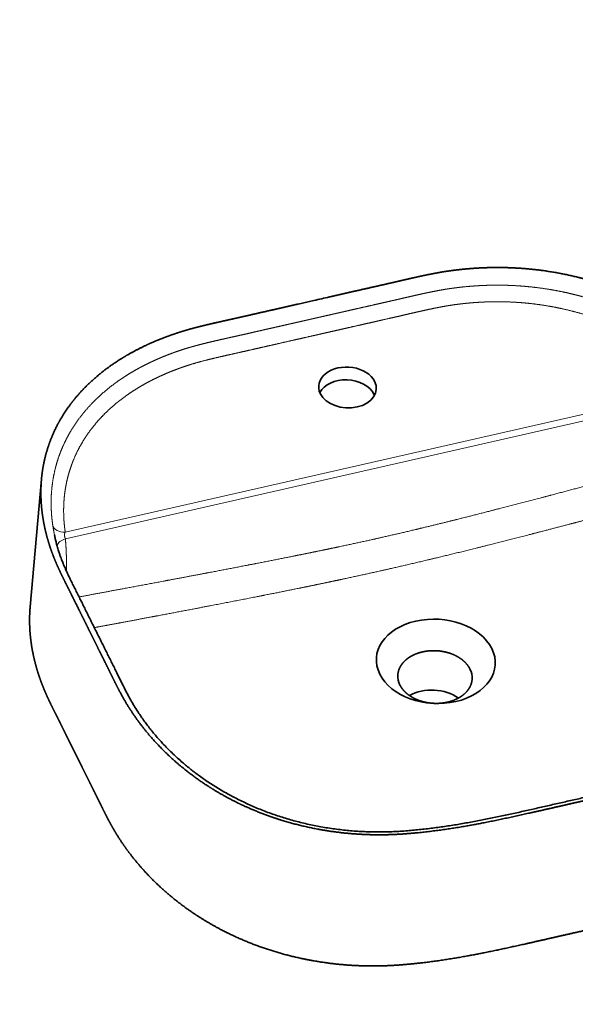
# Model space of a CAD drawing. Extents: x 30 to 395, y 31 to 279.
# Tile 8 of 10: x 265 to 332, y 37 to 156. Entities that reach past the tile are written whole.
import ezdxf
from ezdxf.enums import TextEntityAlignment as Align

# ---------------------------------------------------------------- set-up
doc = ezdxf.new("R2010")
doc.units = 0
doc.layers.get('0').update_dxf_attribs({"lineweight": 13})
doc.styles.get("Standard").update_dxf_attribs({"font": 'isocp.shx'})
doc.dimstyles.get("Standard").update_dxf_attribs({"dimtxt": 2.5, "dimasz": 2.5, "dimexe": 1.25, "dimexo": 0.625, "dimtad": 1, "dimcen": 2.5, "dimadec": 0, "dimazin": 0, "dimtfac": 1, "dimtmove": 0, "dimatfit": 0, "dimfxl": 0, "dimarcsym": 0})

# ---------------------------------------------------------------- blocks, each defined once
blk = doc.blocks.new('*D')
at = {"color": 7, "lineweight": 13, "ltscale": 0.252611}
for p, q in [((65.92, 225.19), (65.92, 235.29)), ((67.74, 225.19), (67.74, 235.29)), ((67.74, 225.19), (67.74, 235.29)), ((154.09, 225.19), (154.09, 235.29))]:
    blk.add_line(p, q, dxfattribs=at)
at = {"color": 7, "lineweight": 13}
for p, q in [((52.45, 233.29), (72.74, 233.29)), ((67.74, 233.29), (154.09, 233.29)), ((268.28, 231.09), (242.28, 231.09)), ((330.77, 231.09), (268.28, 231.09)), ((47.94, 201.19), (47.94, 223.19)), ((265.36, 217.76), (231, 217.76)), ((62.26, 87.4), (62.26, 143.1)), ((153.39, 87.4), (153.39, 143.1)), ((62.26, 141.1), (153.39, 141.1)), ((115.44, 128), (186.05, 128)), ((184.05, 81.42), (184.05, 128)), ((103.8, 127.42), (33.89, 127.42)), ((35.89, 36.83), (35.89, 127.42)), ((109.82, 127.42), (167.08, 127.42)), ((92.61, 119.08), (110.95, 109.85)), ((115.69, 111.42), (167.08, 111.42)), ((89.4, 70.22), (111.68, 83.77)), ((115.69, 81.42), (186.05, 81.42)), ((119.58, 68.87), (163.4, 39.59)), ((106.19, 36.83), (33.89, 36.83))]:
    blk.add_line(p, q, dxfattribs=at)
at = {"color": 7, "lineweight": 13, "ltscale": 0.25832}
blk.add_line((242.28, 222.76), (242.28, 233.09), dxfattribs=at)
at = {"color": 7, "lineweight": 13, "ltscale": 0.33332}
for p, q in [((268.28, 219.76), (268.28, 233.09)), ((268.28, 219.76), (268.28, 233.09)), ((330.77, 219.76), (330.77, 233.09))]:
    blk.add_line(p, q, dxfattribs=at)
at = {"color": 7, "lineweight": 13, "ltscale": 0.422543}
blk.add_line((233, 212.76), (233, 229.66), dxfattribs=at)
at = {"color": 7, "lineweight": 13, "ltscale": 0.449592}
blk.add_line((63.92, 223.19), (45.94, 223.19), dxfattribs=at)
at = {"color": 7, "lineweight": 13, "ltscale": 0.41}
blk.add_line((118.27, 206.79), (118.27, 223.19), dxfattribs=at)
at = {"color": 7, "lineweight": 13, "ltscale": 0.232071}
blk.add_line((240.28, 220.76), (231, 220.76), dxfattribs=at)
at = {"color": 7, "lineweight": 13, "ltscale": 0.435189}
blk.add_line((63.35, 201.19), (45.94, 201.19), dxfattribs=at)
at = {"color": 7, "lineweight": 13, "ltscale": 0.4}
blk.add_line((165.08, 111.42), (165.08, 127.42), dxfattribs=at)
at = {"color": 7, "lineweight": 13}
for points in [[(63.99, 232.77), (65.92, 233.29), (63.99, 233.81)], [(69.68, 233.81), (67.74, 233.29), (69.68, 232.77)], [(69.68, 233.81), (67.74, 233.29), (69.68, 232.77)], [(152.16, 232.77), (154.09, 233.29), (152.16, 233.81)], [(244.21, 231.61), (242.28, 231.09), (244.21, 230.57)], [(266.35, 230.57), (268.28, 231.09), (266.35, 231.61)], [(270.21, 231.61), (268.28, 231.09), (270.21, 230.57)], [(328.84, 230.57), (330.77, 231.09), (328.84, 231.61)], [(48.46, 221.26), (47.94, 223.19), (47.42, 221.26)], [(118.79, 221.26), (118.27, 223.19), (117.76, 221.26)], [(232.48, 222.69), (233, 220.76), (233.51, 222.69)], [(233.51, 215.83), (233, 217.76), (232.48, 215.83)], [(117.76, 208.72), (118.27, 206.79), (118.79, 208.72)], [(47.42, 203.12), (47.94, 201.19), (48.46, 203.12)], [(64.19, 141.61), (62.26, 141.1), (64.19, 140.58)], [(151.46, 140.58), (153.39, 141.1), (151.46, 141.61)], [(184.57, 126.07), (184.05, 128), (183.53, 126.07)], [(36.4, 125.49), (35.89, 127.42), (35.37, 125.49)], [(165.6, 125.49), (165.08, 127.42), (164.56, 125.49)], [(106.66, 112.59), (104.7, 113), (106.19, 111.67)], [(164.56, 113.35), (165.08, 111.42), (165.6, 113.35)], [(108.99, 110.26), (110.95, 109.85), (109.46, 111.18)], [(110.3, 82.32), (111.68, 83.77), (109.76, 83.21)], [(183.53, 83.35), (184.05, 81.42), (184.57, 83.35)], [(105.35, 80.52), (103.97, 79.08), (105.89, 79.64)], [(149.04, 49.81), (147.15, 50.45), (148.47, 48.95)], [(35.37, 38.76), (35.89, 36.83), (36.4, 38.76)]]:
    blk.add_lwpolyline(points, dxfattribs=at)
for s, p, p2 in [('10', (52.45, 235.29), (59.23, 235.29)), ('430', (105.66, 235.29), (116.17, 235.29)), ('455', (102.57, 143.1), (113.08, 143.1))]:
    blk.add_text(s, height=3.5, dxfattribs=at).set_placement(p, p2, align=Align.FIT)
for s, rotation, p, p2 in [('130', 360, (250.02, 233.09), (260.53, 233.09)), ('310', 360, (294.27, 233.09), (304.78, 233.09)), ('15', 90, (231, 222.89), (231, 229.66)), ('80', 90, (116.27, 211.6), (116.27, 218.37)), ('110', 90, (45.94, 206.93), (45.94, 217.44)), ('%%c', 333.2988, (93.51, 120.86), (95.8, 119.71)), ('35', 333.2988, (96.69, 119.26), (102.74, 116.22)), ('80', 90, (163.08, 116.04), (163.08, 122.81)), ('230', 90, (182.05, 99.46), (182.05, 109.97)), ('455', 90, (33.89, 76.87), (33.89, 87.38)), ('45', 31.299, (91.41, 73.78), (97.2, 77.3)), ('%%c', 31.299, (88.36, 71.93), (90.55, 73.26)), ('R', 326.2508, (152.42, 49.34), (154.94, 47.65)), ('170', 326.2508, (155.77, 47.09), (164.51, 41.26))]:
    blk.add_text(s, height=3.5, rotation=rotation, dxfattribs=at).set_placement(p, p2, align=Align.FIT)
blk = doc.blocks.new('BLOCK97')
at = {"color": 7, "lineweight": 35, "ltscale": 0.24479}
blk.add_line((-9.55, -2.17), (0, 0), dxfattribs=at)
at = {"color": 7, "lineweight": 13}
for p, q in [((235.15, -52.71), (-150.78, -140.5)), ((236.88, -56.47), (-150.7, -144.64))]:
    blk.add_line(p, q, dxfattribs=at)
at = {"color": 7, "lineweight": 35}
blk.add_line((-172.03, -185.83), (-165.18, -108.46), dxfattribs=at)
at = {"color": 7, "lineweight": 13, "ltscale": 0.052511}
blk.add_line((-149.96, -162.35), (-149.94, -164.45), dxfattribs=at)
at = {"color": 7, "lineweight": 35, "ltscale": 0.00024866}
blk.add_line((-131.31, -202.14), (-131.3, -202.15), dxfattribs=at)
at = {"color": 7, "lineweight": 35, "ltscale": 0.000236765}
blk.add_line((54.69, -321.93), (54.68, -321.93), dxfattribs=at)
at = {"color": 7, "lineweight": 35}
blk.add_arc((623.42, -2740.42), 2810.45, 102.61646, 102.81597, dxfattribs=at)
for centre, major_axis, ratio, start_param, end_param in [((20.43, -52.79), (17.48, -0.9), 0.708232, 0.378944, 3.520537), ((20.43, -52.79), (17.48, -0.9), 0.708232, 0.378944, 3.520537), ((20.03, -60.55), (17.48, -0.9), 0.708232, 0.378944, 2.822979), ((20.03, -60.55), (17.48, -0.9), 0.708232, 0.378944, 2.822979), ((20.43, -52.79), (17.48, -0.9), 0.708232, 3.520537, 6.662129), ((20.43, -52.79), (17.48, -0.9), 0.708232, 3.520537, 6.662129), ((20.03, -60.55), (17.48, -0.9), 0.708232, 0.318622, 0.378944), ((20.03, -60.55), (17.48, -0.9), 0.708232, 0.318622, 0.378944), ((73.98, -218.95), (36.05, -1.85), 0.708232, 0.378944, 6.662129), ((73.5, -228.49), (22.52, -1.16), 0.708436, 0.000112, 0.379124), ((73.51, -228.49), (22.56, -1.15), 0.707886, 3.141389, 3.520186), ((72.26, -252.44), (22.53, -1.15), 0.708232, 0.848372, 2.293202)]:
    blk.add_ellipse(centre, major_axis=major_axis, ratio=ratio, start_param=start_param, end_param=end_param, dxfattribs=at)
at = {"color": 7, "lineweight": 13}
for centre, major_axis, ratio, start_param, end_param in [((-150.49, -134.86), (7.92, 1.15), 0.699152, 3.20717, 4.574953), ((-148, -149.54), (7.96, 0.78), 0.668094, 1.85067, 2.841063)]:
    blk.add_ellipse(centre, major_axis=major_axis, ratio=ratio, start_param=start_param, end_param=end_param, dxfattribs=at)
at = {"color": 7, "lineweight": 35}
for points, degree, knots in [([(287.31, -103.94), (285.76, -100.83), (284.21, -97.72), (282.7, -94.66), (280.48, -90.21), (278.43, -86.07), (277.74, -84.7), (276.56, -82.33), (275.46, -80.1), (274.99, -79.15), (273.97, -77.09), (273.03, -75.15), (272.52, -74.12), (271.45, -71.95), (270.42, -69.93), (269.88, -68.86), (268.71, -66.63), (267.53, -64.46), (266.88, -63.3), (265.42, -60.75), (263.79, -58.06), (262.83, -56.54), (260.99, -53.72), (258.82, -50.63), (257.83, -49.24), (255.16, -45.66), (252.05, -41.79), (250.02, -39.39), (247.24, -36.27), (244.23, -33.14), (243.57, -32.46), (242.16, -31.04), (240.71, -29.63), (239.95, -28.89), (235.66, -24.83), (231.13, -20.93), (227.27, -17.85), (220.23, -12.64), (212.81, -7.87), (209.51, -5.88), (202.77, -2.05), (195.78, 1.42), (192.21, 3.08), (184.1, 6.57), (175.75, 9.6), (171.06, 11.13), (161.12, 14.03), (150.91, 16.27), (145.49, 17.27), (135.95, 18.69), (126.26, 19.55), (122.1, 19.81), (115.11, 20.06), (108.1, 20.02), (105.28, 19.96), (99.17, 19.72), (93.06, 19.25), (89.78, 18.94), (85.13, 18.41), (80.51, 17.72), (79.18, 17.51), (76.49, 17.07), (73.81, 16.58), (72.48, 16.33), (69.62, 15.77), (66.77, 15.17), (65.26, 14.85), (63.14, 14.39), (61.03, 13.91), (60.43, 13.78), (59.83, 13.64), (59.22, 13.51)], 5, [0, 0, 0, 0, 0, 0, 36.312335, 36.312335, 36.312335, 55.211603, 55.211603, 55.211603, 69.983861, 69.983861, 69.983861, 88.277886, 88.277886, 88.277886, 110.031453, 110.031453, 110.031453, 135.230226, 135.230226, 135.230226, 164.780305, 164.780305, 164.780305, 187.245575, 187.245575, 187.245575, 220.947714, 220.947714, 220.947714, 230.308706, 230.308706, 230.308706, 240.549941, 240.549941, 240.549941, 287.271682, 287.271682, 287.271682, 323.03611, 323.03611, 323.03611, 359.325848, 359.325848, 359.325848, 404.185598, 404.185598, 404.185598, 453.265574, 453.265574, 453.265574, 490.036673, 490.036673, 490.036673, 514.519764, 514.519764, 514.519764, 543.253344, 543.253344, 543.253344, 555.087779, 555.087779, 555.087779, 566.937911, 566.937911, 566.937911, 580.453772, 580.453772, 580.453772, 585.853782, 585.853782, 585.853782, 585.853782, 585.853782, 585.853782]), ([(59.22, 13.51), (57.28, 13.06), (55.35, 12.62), (53.41, 12.17), (51.26, 11.67), (49.11, 11.17), (48.89, 11.12), (48.68, 11.07), (48.46, 11.02)], 5, [0, 0, 0, 0, 0, 0, 14.010203, 14.010203, 14.010203, 15.566406, 15.566406, 15.566406, 15.566406, 15.566406, 15.566406]), ([(48.46, 11.02), (45.35, 10.31), (42.24, 9.6), (39.13, 8.89), (31.34, 7.13), (23.56, 5.36), (18.89, 4.3), (14.22, 3.23), (9.55, 2.17)], 5, [0, 0, 0, 0, 0, 0, 27.92752, 27.92752, 27.92752, 69.820356, 69.820356, 69.820356, 69.820356, 69.820356, 69.820356]), ([(-48.46, -11.03), (-45.35, -10.33), (-42.23, -9.62), (-39.12, -8.91), (-31.34, -7.13), (-23.56, -5.36), (-18.89, -4.3), (-14.22, -3.24), (-9.55, -2.17)], 5, [0, 0, 0, 0, 0, 0, 27.928908, 27.928908, 27.928908, 69.819995, 69.819995, 69.819995, 69.819995, 69.819995, 69.819995]), ([(-59.25, -13.45), (-57.31, -13.01), (-55.37, -12.57), (-53.43, -12.14), (-51.27, -11.66), (-49.11, -11.17), (-48.89, -11.12), (-48.68, -11.08), (-48.46, -11.03)], 5, [0, 0, 0, 0, 0, 0, 14.020257, 14.020257, 14.020257, 15.578215, 15.578215, 15.578215, 15.578215, 15.578215, 15.578215]), ([(-165.18, -108.46), (-164.91, -105.39), (-164.5, -102.34), (-163.97, -99.31), (-162.51, -92.75), (-160.42, -86.36), (-159.1, -82.94), (-156.48, -77.07), (-153.31, -71.43), (-151.85, -69.04), (-148.37, -63.82), (-144.42, -58.84), (-142.1, -56.15), (-136.22, -49.95), (-129.59, -44.21), (-125.47, -41.02), (-118.48, -36.18), (-110.91, -31.79), (-107.96, -30.2), (-102.85, -27.63), (-97.53, -25.25), (-95.34, -24.32), (-91.6, -22.81), (-87.78, -21.39), (-86.22, -20.83), (-83.47, -19.89), (-80.7, -19.01), (-79.53, -18.65), (-77.13, -17.93), (-74.7, -17.25), (-73.48, -16.92), (-70.87, -16.23), (-68.24, -15.57), (-66.84, -15.22), (-64.49, -14.66), (-62.12, -14.1), (-61.17, -13.88), (-60.21, -13.66), (-59.25, -13.45)], 5, [0, 0, 0, 0, 0, 0, 33.991696, 33.991696, 33.991696, 74.563012, 74.563012, 74.563012, 105.090071, 105.090071, 105.090071, 142.800722, 142.800722, 142.800722, 194.9284, 194.9284, 194.9284, 226.830708, 226.830708, 226.830708, 248.756819, 248.756819, 248.756819, 263.672865, 263.672865, 263.672865, 274.762034, 274.762034, 274.762034, 285.91362, 285.91362, 285.91362, 298.568497, 298.568497, 298.568497, 307.158289, 307.158289, 307.158289, 307.158289, 307.158289, 307.158289]), ([(-136.18, -200.28), (-137.74, -197.13), (-139.3, -193.99), (-140.84, -190.9), (-143.06, -186.43), (-145.12, -182.27), (-145.8, -180.91), (-146.76, -178.96), (-147.68, -177.11), (-147.98, -176.52), (-148.55, -175.37), (-149.11, -174.26), (-149.38, -173.71), (-150.52, -171.45), (-151.58, -169.35), (-152.33, -167.83), (-153.95, -164.49), (-155.39, -161.36), (-156.16, -159.61), (-157.4, -156.67), (-158.63, -153.45), (-159.1, -152.16), (-160.12, -149.22), (-161.14, -145.94), (-161.68, -144.06), (-162.73, -140.09), (-163.67, -135.71), (-164.1, -133.43), (-164.6, -130.23), (-164.98, -126.92), (-165.07, -126.05), (-165.23, -124.24), (-165.36, -122.42), (-165.41, -121.49), (-165.55, -118.31), (-165.56, -115.14), (-165.5, -112.9), (-165.37, -110.67), (-165.18, -108.46)], 5, [0, 0, 0, 0, 0, 0, 36.700879, 36.700879, 36.700879, 55.525353, 55.525353, 55.525353, 64.466273, 64.466273, 64.466273, 73.399819, 73.399819, 73.399819, 102.328462, 102.328462, 102.328462, 140.009583, 140.009583, 140.009583, 163.231135, 163.231135, 163.231135, 190.608882, 190.608882, 190.608882, 217.936408, 217.936408, 217.936408, 227.701017, 227.701017, 227.701017, 237.970107, 237.970107, 237.970107, 262.54816, 262.54816, 262.54816, 262.54816, 262.54816, 262.54816]), ([(-157.25, -142.42), (-157.1, -143.17), (-156.77, -144.76), (-156.17, -147.22), (-155.44, -149.87), (-154.69, -152.32), (-153.95, -154.53), (-153.19, -156.67), (-152.27, -159.04), (-151.19, -161.67), (-150, -164.35), (-148.72, -167.11), (-147.35, -169.93), (-145.92, -172.82), (-144.43, -175.76), (-142.95, -178.72), (-141.48, -181.67), (-140.03, -184.6), (-138.58, -187.53), (-137.13, -190.46), (-135.68, -193.38), (-134.22, -196.31), (-132.76, -199.24), (-131.79, -201.19), (-131.31, -202.17)], 3, [0, 0, 0, 0, 2.292516, 4.850141, 7.611813, 10.522503, 12.539376, 14.605826, 17.337149, 20.175235, 23.115384, 26.152524, 29.286443, 32.521102, 35.826094, 39.163848, 42.450593, 45.722095, 48.985949, 52.25107, 55.519763, 58.788822, 62.060919, 65.332476, 65.332476, 65.332476, 65.332476]), ([(-172.03, -185.83), (-172.28, -188.66), (-172.42, -191.49), (-172.46, -194.32), (-172.33, -199.1), (-171.92, -203.87), (-171.71, -205.81), (-171.04, -210.74), (-170.08, -215.65), (-169.39, -218.63), (-168.41, -222.28), (-167.29, -225.9), (-167.08, -226.57), (-166.64, -227.92), (-166.17, -229.26), (-165.94, -229.93), (-165.46, -231.26), (-164.96, -232.59), (-164.7, -233.26), (-164.25, -234.4), (-163.78, -235.55), (-163.58, -236.03), (-163.18, -236.99), (-162.76, -237.96), (-162.55, -238.44), (-161.7, -240.37), (-160.81, -242.29), (-160.13, -243.73), (-159.39, -245.26), (-158.63, -246.79), (-158.6, -246.85), (-158.5, -247.06), (-158.39, -247.27), (-158.36, -247.33), (-157.97, -248.12), (-157.59, -248.89), (-157.27, -249.51), (-156.72, -250.62), (-156.19, -251.67), (-155.97, -252.1), (-155.6, -252.84), (-155.22, -253.6), (-155.06, -253.91), (-154.66, -254.72), (-154.24, -255.56), (-153.97, -256.1), (-153.67, -256.71), (-153.36, -257.32), (-153.33, -257.39), (-153.26, -257.54), (-153.18, -257.69), (-153.16, -257.73), (-153.1, -257.85), (-153.04, -257.97), (-153.02, -258.01), (-152.99, -258.08), (-152.95, -258.15), (-152.93, -258.19), (-152.46, -259.14), (-151.99, -260.09), (-151.54, -261), (-150.71, -262.67), (-149.87, -264.38), (-149.54, -265.03), (-148.93, -266.27), (-148.31, -267.52), (-148.05, -268.04), (-147.53, -269.09), (-147, -270.14), (-146.77, -270.62), (-146.16, -271.83), (-145.56, -273.04), (-145.23, -273.72), (-144.54, -275.09), (-143.88, -276.43), (-143.54, -277.11), (-143.21, -277.78), (-142.87, -278.45)], 5, [0, 0, 0, 0, 0, 0, 31.553588, 31.553588, 31.553588, 53.125153, 53.125153, 53.125153, 86.58578, 86.58578, 86.58578, 94.262484, 94.262484, 94.262484, 101.957683, 101.957683, 101.957683, 109.59354, 109.59354, 109.59354, 115.142858, 115.142858, 115.142858, 120.692176, 120.692176, 120.692176, 137.450998, 137.450998, 137.450998, 138.732489, 138.732489, 138.732489, 140.026135, 140.026135, 140.026135, 148.040084, 148.040084, 148.040084, 154.122052, 154.122052, 154.122052, 158.135711, 158.135711, 158.135711, 164.622904, 164.622904, 164.622904, 165.448516, 165.448516, 165.448516, 166.359325, 166.359325, 166.359325, 166.772185, 166.772185, 166.772185, 167.185045, 167.185045, 167.185045, 178.002091, 178.002091, 178.002091, 185.819776, 185.819776, 185.819776, 191.402691, 191.402691, 191.402691, 197.100641, 197.100641, 197.100641, 204.54455, 204.54455, 204.54455, 212.488205, 212.488205, 212.488205, 212.488205, 212.488205, 212.488205]), ([(55.96, -323.59), (53.11, -323.81), (50.26, -323.98), (47.42, -324.11), (40.81, -324.29), (34.2, -324.2), (30.44, -324.06), (21.12, -323.52), (11.86, -322.44), (6.37, -321.6), (-4.47, -319.57), (-15.08, -316.81), (-20.29, -315.25), (-28.78, -312.39), (-37.01, -309.05), (-40.22, -307.66), (-47.34, -304.37), (-54.22, -300.73), (-57.94, -298.61), (-66.62, -293.32), (-74.78, -287.47), (-79.33, -283.9), (-87.4, -276.96), (-94.75, -269.51), (-97.98, -265.96), (-103.09, -259.9), (-107.74, -253.6), (-109.52, -251.05), (-112.49, -246.53), (-115.2, -241.92), (-116.34, -239.9), (-118.02, -236.78), (-119.64, -233.63), (-120.22, -232.48), (-121.56, -229.78), (-122.88, -227.07), (-123.39, -226.01), (-124.7, -223.37), (-126.01, -220.73), (-126.55, -219.64), (-127.64, -217.46), (-128.72, -215.29), (-129.26, -214.2), (-130.97, -210.76), (-132.68, -207.33), (-133.84, -204.98), (-135.01, -202.63), (-136.18, -200.28)], 5, [0, 0, 0, 0, 0, 0, 19.867195, 19.867195, 19.867195, 45.818715, 45.818715, 45.818715, 84.448746, 84.448746, 84.448746, 122.443848, 122.443848, 122.443848, 147.479521, 147.479521, 147.479521, 178.510889, 178.510889, 178.510889, 221.573673, 221.573673, 221.573673, 258.437365, 258.437365, 258.437365, 283.030795, 283.030795, 283.030795, 301.214722, 301.214722, 301.214722, 311.591837, 311.591837, 311.591837, 325.595532, 325.595532, 325.595532, 335.418559, 335.418559, 335.418559, 345.241585, 345.241585, 345.241585, 366.433671, 366.433671, 366.433671, 366.433671, 366.433671, 366.433671]), ([(-131.3, -202.15), (-130.81, -203.14), (-129.82, -205.12), (-128.35, -208.09), (-126.88, -211.06), (-125.4, -214.03), (-123.93, -216.99), (-122.45, -219.96), (-120.97, -222.93), (-119.31, -226.27), (-117.5, -229.95), (-115.55, -233.93), (-113.59, -237.8), (-111.59, -241.5), (-109.54, -245.08), (-107.55, -248.31), (-105.62, -251.25), (-103.76, -253.93), (-101.82, -256.59), (-99.8, -259.24), (-97.7, -261.87), (-95.52, -264.47), (-93.25, -267.04), (-90.83, -269.67), (-88.24, -272.34), (-85.48, -275.05), (-82.62, -277.72), (-79.84, -280.18), (-77.16, -282.44), (-74.59, -284.52), (-71.96, -286.56), (-69.17, -288.63), (-66.21, -290.73), (-63.07, -292.85), (-59.86, -294.91), (-56.58, -296.91), (-53.22, -298.86), (-49.79, -300.74), (-46.3, -302.56), (-42.73, -304.31), (-39.1, -306), (-35.41, -307.61), (-31.66, -309.15), (-27.85, -310.61), (-23.99, -311.99), (-20.07, -313.3), (-16.1, -314.53), (-12.09, -315.67), (-8.03, -316.73), (-3.94, -317.7), (0.19, -318.59), (4.36, -319.39), (8.55, -320.09), (12.76, -320.71), (17, -321.24), (21.22, -321.67), (25.43, -322.02), (29.61, -322.27), (33.8, -322.43), (37.99, -322.51), (42.17, -322.5), (46.35, -322.4), (50.52, -322.21), (53.3, -322.04), (54.68, -321.93)], 3, [0, 0, 0, 0, 3.316701, 6.633131, 9.946273, 13.259164, 16.569032, 19.878681, 23.197589, 26.530759, 31.069626, 35.514411, 39.828066, 44.073113, 48.126368, 52.217659, 55.433355, 58.69194, 61.988811, 65.320134, 68.683403, 72.079485, 75.50821, 78.970087, 82.79826, 86.667154, 90.577241, 94.528799, 97.80295, 101.104577, 104.433463, 107.789884, 111.537583, 115.318925, 119.133614, 122.981342, 126.861065, 130.77231, 134.714272, 138.686482, 142.684091, 146.710739, 150.765564, 154.847235, 158.954084, 163.084727, 167.237606, 171.411288, 175.602174, 179.810939, 184.035766, 188.274705, 192.525717, 196.786906, 201.056404, 205.332369, 209.522134, 213.714266, 217.906349, 222.095939, 226.280789, 230.46018, 234.634141, 238.802626, 238.802626, 238.802626, 238.802626]), ([(50.96, -227.34), (51.03, -225.91), (51.33, -224.48), (51.86, -223.09), (52.97, -221.13), (54.48, -219.37), (55.01, -218.82), (56.18, -217.75), (57.49, -216.78), (58.2, -216.32), (59.13, -215.77), (60.11, -215.28), (60.32, -215.18), (61.45, -214.64), (62.63, -214.17), (63.61, -213.83), (64.85, -213.48), (66.15, -213.19), (66.39, -213.13), (69.14, -212.57), (72.02, -212.34), (74.67, -212.39), (78.01, -212.81), (81.2, -213.65), (81.88, -213.85), (84.15, -214.6), (86.3, -215.57), (87.73, -216.36), (89.54, -217.57), (91.11, -218.95), (91.52, -219.33), (92.54, -220.37), (93.43, -221.47), (93.92, -222.18), (94.36, -222.91), (94.73, -223.66)], 5, [0, 0, 0, 0, 0, 0, 18.750546, 18.750546, 18.750546, 27.747926, 27.747926, 27.747926, 37.143635, 37.143635, 37.143635, 39.586075, 39.586075, 39.586075, 50.616489, 50.616489, 50.616489, 53.123133, 53.123133, 53.123133, 79.137471, 79.137471, 79.137471, 86.338402, 86.338402, 86.338402, 103.365962, 103.365962, 103.365962, 109.719259, 109.719259, 109.719259, 120.067817, 120.067817, 120.067817, 120.067817, 120.067817, 120.067817]), ([(52.25, -233.32), (52.74, -234.3), (53.33, -235.25), (54.02, -236.16), (55.08, -237.32), (56.28, -238.4), (56.6, -238.67), (57.96, -239.75), (59.48, -240.73), (60.71, -241.4), (62.45, -242.21), (64.29, -242.86), (64.77, -243.02), (65.76, -243.33), (66.77, -243.59), (67.28, -243.71), (70.97, -244.5), (74.82, -244.74), (78.13, -244.52), (81.99, -243.74), (85.46, -242.36), (86.05, -242.1), (87.19, -241.57), (88.26, -240.97), (88.77, -240.65), (90.43, -239.56), (91.9, -238.3), (92.82, -237.34), (94.06, -235.74), (94.95, -234.02), (95.22, -233.39), (95.62, -232.27), (95.87, -231.13), (95.95, -230.64), (96, -230.14), (96.02, -229.65)], 5, [0, 0, 0, 0, 0, 0, 13.508786, 13.508786, 13.508786, 18.188702, 18.188702, 18.188702, 32.816384, 32.816384, 32.816384, 37.967093, 37.967093, 37.967093, 43.271076, 43.271076, 43.271076, 75.743048, 75.743048, 75.743048, 82.57092, 82.57092, 82.57092, 89.157037, 89.157037, 89.157037, 104.605159, 104.605159, 104.605159, 113.357539, 113.357539, 113.357539, 119.847814, 119.847814, 119.847814, 119.847814, 119.847814, 119.847814]), ([(52.4, -403.17), (49.07, -403.43), (45.72, -403.63), (42.37, -403.76), (34.76, -403.91), (27.15, -403.71), (22.9, -403.49), (13.05, -402.73), (3.28, -401.38), (-2.24, -400.43), (-12.2, -398.36), (-21.93, -395.67), (-26.28, -394.34), (-35.64, -391.17), (-44.68, -387.44), (-49.48, -385.26), (-56.5, -381.76), (-63.24, -377.94), (-65.45, -376.63), (-73.78, -371.5), (-81.61, -365.89), (-87.1, -361.49), (-93.19, -356.07), (-98.82, -350.38), (-99.66, -349.52), (-103.84, -345.14), (-107.75, -340.62), (-110.73, -336.9), (-113.99, -332.49), (-117.01, -327.98), (-117.44, -327.33), (-118.48, -325.72), (-119.49, -324.11), (-120.09, -323.13), (-121.27, -321.15), (-122.41, -319.16), (-122.98, -318.14), (-124.12, -316.05), (-125.23, -313.95), (-125.79, -312.86), (-126.61, -311.25), (-127.41, -309.65), (-127.68, -309.11), (-128.12, -308.22), (-128.54, -307.35), (-128.72, -306.98), (-129.13, -306.16), (-129.51, -305.37), (-129.72, -304.95), (-130.12, -304.14), (-130.51, -303.34), (-130.7, -302.95), (-131.22, -301.9), (-131.76, -300.81), (-132.13, -300.07), (-132.51, -299.3), (-132.9, -298.53), (-132.91, -298.49), (-132.94, -298.43), (-132.98, -298.37), (-132.99, -298.34), (-133.04, -298.24), (-133.09, -298.14), (-133.12, -298.08), (-133.17, -297.98), (-133.22, -297.89), (-133.23, -297.86), (-133.51, -297.29), (-133.8, -296.71), (-134.07, -296.17), (-134.65, -295.01), (-135.24, -293.82), (-135.55, -293.2), (-136.21, -291.87), (-136.88, -290.53), (-137.28, -289.71), (-138, -288.27), (-138.72, -286.82), (-139.08, -286.09), (-139.73, -284.78), (-140.37, -283.49), (-140.67, -282.89), (-141.12, -281.98), (-141.56, -281.09), (-141.73, -280.75), (-142.06, -280.08), (-142.39, -279.43), (-142.55, -279.1), (-142.71, -278.78), (-142.87, -278.45)], 5, [0, 0, 0, 0, 0, 0, 29.021269, 29.021269, 29.021269, 65.744453, 65.744453, 65.744453, 114.267506, 114.267506, 114.267506, 154.200237, 154.200237, 154.200237, 201.755378, 201.755378, 201.755378, 225.432205, 225.432205, 225.432205, 292.472384, 292.472384, 292.472384, 304.345124, 304.345124, 304.345124, 352.356332, 352.356332, 352.356332, 360.319155, 360.319155, 360.319155, 372.186889, 372.186889, 372.186889, 384.164546, 384.164546, 384.164546, 397.03684, 397.03684, 397.03684, 403.186068, 403.186068, 403.186068, 407.663149, 407.663149, 407.663149, 413.618222, 413.618222, 413.618222, 418.635878, 418.635878, 418.635878, 427.469587, 427.469587, 427.469587, 427.843015, 427.843015, 427.843015, 428.216442, 428.216442, 428.216442, 428.963312, 428.963312, 428.963312, 429.336747, 429.336747, 429.336747, 435.693439, 435.693439, 435.693439, 442.420072, 442.420072, 442.420072, 449.911028, 449.911028, 449.911028, 457.615352, 457.615352, 457.615352, 463.760956, 463.760956, 463.760956, 467.606652, 467.606652, 467.606652, 471.452349, 471.452349, 471.452349, 471.452349, 471.452349, 471.452349]), ([(54.69, -321.93), (57.45, -321.72), (62.93, -321.23), (71.11, -320.3), (79.22, -319.2), (87.26, -317.94), (95.26, -316.54), (103.23, -315.02), (111.17, -313.4), (119.1, -311.7), (127.03, -309.96), (134.94, -308.18), (142.86, -306.38), (150.77, -304.59), (158.68, -302.79), (166.58, -300.98), (174.48, -299.16), (181.72, -297.46), (188.31, -295.88), (194.23, -294.41), (200.11, -292.9), (205.95, -291.34), (211.75, -289.71), (217.49, -288.01), (223.18, -286.23), (229.31, -284.19), (235.87, -281.85), (240.53, -280.06), (242.83, -279.13)], 3, [0, 0, 0, 0, 8.290159, 16.51465, 24.68894, 32.827699, 40.944889, 49.051776, 57.157187, 65.26636, 73.380608, 81.497041, 89.611431, 97.724326, 105.836719, 113.947177, 122.052622, 130.142527, 136.26656, 142.368468, 148.44456, 154.492267, 160.510507, 166.499102, 172.459349, 178.39359, 185.885084, 193.349531, 193.349531, 193.349531, 193.349531]), ([(244.21, -280.76), (234.15, -284.79), (223.88, -288.35), (213.39, -291.46), (198.87, -295.31), (184.18, -298.84), (180.24, -299.77), (174.78, -301.05), (169.31, -302.3), (167.79, -302.65), (160.57, -304.3), (153.36, -305.94), (147.66, -307.24), (140.07, -308.97), (132.47, -310.68), (130.57, -311.1), (116.75, -314.18), (102.91, -317.13), (90.94, -319.43), (76.75, -321.59), (62.36, -323.04), (60.23, -323.24), (58.1, -323.42), (55.96, -323.59)], 5, [0, 0, 0, 0, 0, 0, 79.896436, 79.896436, 79.896436, 109.083969, 109.083969, 109.083969, 120.314935, 120.314935, 120.314935, 162.364979, 162.364979, 162.364979, 176.383117, 176.383117, 176.383117, 264.254103, 264.254103, 264.254103, 279.483873, 279.483873, 279.483873, 279.483873, 279.483873, 279.483873]), ([(241.72, -360.11), (233.73, -363.31), (225.56, -366.23), (217.21, -368.88), (204.29, -372.58), (191.2, -375.91), (186.67, -377.03), (179.06, -378.85), (171.43, -380.63), (168.34, -381.34), (159.57, -383.35), (150.78, -385.35), (145.08, -386.64), (137.49, -388.37), (129.89, -390.08), (127.99, -390.51), (115.41, -393.31), (102.78, -396.02), (91.99, -398.15), (78.6, -400.36), (65.07, -401.97), (62.55, -402.25), (59.01, -402.61), (55.46, -402.93), (54.44, -403.01), (53.42, -403.1), (52.4, -403.17)], 5, [0, 0, 0, 0, 0, 0, 78.645868, 78.645868, 78.645868, 120.079569, 120.079569, 120.079569, 148.11775, 148.11775, 148.11775, 199.873562, 199.873562, 199.873562, 217.127283, 217.127283, 217.127283, 313.937448, 313.937448, 313.937448, 336.06085, 336.06085, 336.06085, 344.965124, 344.965124, 344.965124, 344.965124, 344.965124, 344.965124])]:
    blk.add_open_spline(points, degree=degree, knots=knots, dxfattribs=at)
at = {"color": 7, "lineweight": 13}
for points, knots in [([(1.89, -10.5), (3.39, -10.15), (4.89, -9.81), (6.39, -9.47), (8.09, -9.09), (9.79, -8.7), (10.11, -8.63), (10.53, -8.53), (10.95, -8.43), (11.18, -8.38), (11.9, -8.22), (12.64, -8.05), (13.17, -7.93), (14.36, -7.66), (15.55, -7.39), (16.22, -7.23), (17.12, -7.03), (17.98, -6.83), (18.2, -6.78), (20.95, -6.16), (23.69, -5.53), (26.19, -4.96), (30.63, -3.95), (35.07, -2.95), (36.19, -2.69), (39.46, -1.95), (42.73, -1.21), (44.05, -0.91), (46.05, -0.46), (48.04, 0), (48.71, 0.15), (50.09, 0.47), (51.47, 0.78), (51.93, 0.89), (55, 1.6), (58.08, 2.32), (60.45, 2.86), (63.02, 3.45), (65.59, 4.01), (65.78, 4.06), (66.37, 4.18), (66.96, 4.31), (67.35, 4.4), (68.16, 4.57), (68.96, 4.74), (69.25, 4.8), (71.53, 5.28), (73.81, 5.73), (75.67, 6.09), (78.05, 6.51), (80.45, 6.9), (80.97, 6.98), (81.92, 7.13), (82.87, 7.27), (83.31, 7.33), (85.49, 7.64), (87.67, 7.92), (89.43, 8.12), (93.46, 8.53), (97.5, 8.85), (99.79, 8.99), (103.92, 9.2), (108.07, 9.3), (109.92, 9.32), (113.6, 9.32), (117.28, 9.23), (119.11, 9.17), (122.77, 9), (126.42, 8.74), (128.23, 8.59), (133.67, 8.08), (139.07, 7.38), (142.66, 6.83), (147.1, 6.04), (151.51, 5.12), (152.39, 4.93), (155, 4.36), (157.6, 3.73), (159.32, 3.3), (165.3, 1.71), (171.17, -0.11), (175.3, -1.53), (180.98, -3.68), (186.51, -6.04), (188.07, -6.73), (193.49, -9.2), (198.75, -11.88), (202.42, -13.89), (206.71, -16.42), (210.87, -19.08), (211.56, -19.53), (213.27, -20.65), (214.95, -21.8), (215.96, -22.5), (219.94, -25.32), (223.78, -28.27), (226.58, -30.55), (231.49, -34.78), (236.1, -39.19), (238.1, -41.2), (240.04, -43.24), (241.92, -45.32)], [0, 0, 0, 0, 0, 0, 13.465385, 13.465385, 13.465385, 15.235243, 15.235243, 15.235243, 17.23006, 17.23006, 17.23006, 21.578959, 21.578959, 21.578959, 27.014913, 27.014913, 27.014913, 29.231306, 29.231306, 29.231306, 51.634014, 51.634014, 51.634014, 69.029888, 69.029888, 69.029888, 80.966805, 80.966805, 80.966805, 86.935265, 86.935265, 86.935265, 93.356446, 93.356446, 93.356446, 114.518332, 114.518332, 114.518332, 116.267, 116.267, 116.267, 119.764337, 119.764337, 119.764337, 123.485414, 123.485414, 123.485414, 140.015324, 140.015324, 140.015324, 144.48589, 144.48589, 144.48589, 148.311681, 148.311681, 148.311681, 163.42319, 163.42319, 163.42319, 183.017553, 183.017553, 183.017553, 198.759383, 198.759383, 198.759383, 214.366026, 214.366026, 214.366026, 229.900286, 229.900286, 229.900286, 260.824769, 260.824769, 260.824769, 268.519827, 268.519827, 268.519827, 283.810275, 283.810275, 283.810275, 321.862471, 321.862471, 321.862471, 336.972886, 336.972886, 336.972886, 374.70986, 374.70986, 374.70986, 382.251812, 382.251812, 382.251812, 393.542484, 393.542484, 393.542484, 427.569957, 427.569957, 427.569957, 455.014242, 455.014242, 455.014242, 455.014242, 455.014242, 455.014242]), ([(4.29, -20.3), (5.96, -19.92), (7.64, -19.53), (9.31, -19.15), (12.54, -18.42), (15.76, -17.69), (17.93, -17.19), (21.99, -16.27), (26.06, -15.34), (28.57, -14.77), (31.92, -14.01), (35.27, -13.25), (36.1, -13.06), (40, -12.17), (43.9, -11.29), (46.97, -10.6), (50.32, -9.83), (53.68, -9.06), (53.96, -8.99), (57.02, -8.29), (60.07, -7.58), (62.83, -6.94), (66.32, -6.15), (69.78, -5.4), (70.5, -5.24), (73.37, -4.64), (76.21, -4.07), (78.33, -3.67), (80.71, -3.26), (83.09, -2.89), (83.36, -2.85), (85.69, -2.49), (88.04, -2.18), (90.14, -1.93), (93.03, -1.63), (95.93, -1.38), (96.73, -1.32), (98.31, -1.2), (99.9, -1.1), (100.7, -1.05), (103.64, -0.89), (106.59, -0.79), (108.74, -0.75), (113.02, -0.73), (117.3, -0.83), (119.42, -0.91), (122.6, -1.07), (125.77, -1.31), (126.82, -1.39), (132.07, -1.86), (137.29, -2.51), (141.44, -3.15), (146.59, -4.09), (151.67, -5.22), (152.68, -5.46), (158.27, -6.78), (163.77, -8.33), (168.2, -9.74), (174.02, -11.81), (179.67, -14.11), (181.09, -14.7), (186.8, -17.18), (192.32, -19.89), (196.36, -22.06), (201.62, -25.13), (206.66, -28.39), (207.92, -29.23), (211.73, -31.83), (215.4, -34.55), (217.8, -36.41), (222.53, -40.29), (226.99, -44.34), (229.18, -46.44), (231.68, -48.96), (234.07, -51.53), (234.44, -51.92), (234.8, -52.31), (235.15, -52.71)], [406.230488, 406.230488, 406.230488, 406.230488, 406.230488, 406.230488, 418.551615, 418.551615, 418.551615, 429.977092, 429.977092, 429.977092, 448.462378, 448.462378, 448.462378, 454.62414, 454.62414, 454.62414, 477.180761, 477.180761, 477.180761, 479.231368, 479.231368, 479.231368, 499.595564, 499.595564, 499.595564, 505.10652, 505.10652, 505.10652, 521.135509, 521.135509, 521.135509, 523.164363, 523.164363, 523.164363, 538.726189, 538.726189, 538.726189, 544.556389, 544.556389, 544.556389, 550.386588, 550.386588, 550.386588, 566.134876, 566.134876, 566.134876, 581.633057, 581.633057, 581.633057, 589.340845, 589.340845, 589.340845, 620.133311, 620.133311, 620.133311, 627.845464, 627.845464, 627.845464, 662.756149, 662.756149, 662.756149, 674.574937, 674.574937, 674.574937, 710.723349, 710.723349, 710.723349, 723.090289, 723.090289, 723.090289, 748.340716, 748.340716, 748.340716, 774.411703, 774.411703, 774.411703, 779.085062, 779.085062, 779.085062, 779.085062, 779.085062, 779.085062]), ([(1.89, -10.5), (1.12, -10.67), (0.35, -10.85), (-0.43, -11.02), (-1.6, -11.29), (-2.79, -11.56), (-3.08, -11.63), (-3.86, -11.8), (-4.63, -11.98), (-5.01, -12.07), (-6.55, -12.42), (-8.14, -12.78), (-9.42, -13.07), (-11.17, -13.47), (-12.87, -13.85), (-13.37, -13.97), (-14.2, -14.16), (-15.02, -14.34), (-15.32, -14.41), (-17.91, -15), (-20.5, -15.59), (-22.77, -16.1), (-25.17, -16.65), (-27.57, -17.19), (-27.7, -17.22), (-28.53, -17.41), (-29.35, -17.6), (-29.97, -17.74), (-30.78, -17.93), (-31.6, -18.11), (-31.74, -18.14), (-34.74, -18.83), (-37.73, -19.52), (-40.59, -20.17), (-43.68, -20.87), (-46.78, -21.57), (-46.88, -21.59), (-47.3, -21.68), (-47.72, -21.78), (-47.97, -21.83), (-51.13, -22.54), (-54.3, -23.25), (-57.27, -23.91), (-60.49, -24.65), (-63.69, -25.42), (-63.94, -25.48), (-64.7, -25.66), (-65.46, -25.84), (-65.98, -25.97), (-66.75, -26.16), (-67.51, -26.36), (-67.77, -26.42), (-69.76, -26.93), (-71.74, -27.45), (-73.45, -27.92), (-75.61, -28.55), (-77.76, -29.21), (-78.2, -29.35), (-80.63, -30.11), (-83.03, -30.92), (-84.97, -31.61), (-87.67, -32.62), (-90.33, -33.68), (-91.09, -33.98), (-94.07, -35.21), (-97, -36.51), (-99.17, -37.52), (-102.68, -39.24), (-106.1, -41.07), (-107.42, -41.8), (-110.01, -43.27), (-112.54, -44.81), (-113.78, -45.59), (-117.95, -48.3), (-121.94, -51.18), (-124.66, -53.3), (-129.29, -57.22), (-133.57, -61.37), (-135.36, -63.23), (-139.62, -67.95), (-143.4, -72.91), (-145.49, -75.96), (-148.35, -80.62), (-150.79, -85.42), (-151.56, -87.03), (-153.38, -91.12), (-154.9, -95.29), (-155.72, -97.83), (-157.16, -102.99), (-158.18, -108.22), (-158.58, -110.87), (-159.34, -117.55), (-159.45, -124.27), (-159.3, -128.31), (-158.92, -132.35), (-158.34, -136.37)], [0, 0, 0, 0, 0, 0, 7.083856, 7.083856, 7.083856, 10.648137, 10.648137, 10.648137, 14.029752, 14.029752, 14.029752, 24.231378, 24.231378, 24.231378, 28.544293, 28.544293, 28.544293, 31.51469, 31.51469, 31.51469, 51.80484, 51.80484, 51.80484, 53.027657, 53.027657, 53.027657, 59.204863, 59.204863, 59.204863, 60.427675, 60.427675, 60.427675, 86.106212, 86.106212, 86.106212, 88.172074, 88.172074, 88.172074, 89.908404, 89.908404, 89.908404, 116.446413, 116.446413, 116.446413, 118.66542, 118.66542, 118.66542, 123.295804, 123.295804, 123.295804, 125.610998, 125.610998, 125.610998, 141.326092, 141.326092, 141.326092, 145.439805, 145.439805, 145.439805, 163.805898, 163.805898, 163.805898, 171.136193, 171.136193, 171.136193, 192.855722, 192.855722, 192.855722, 206.862371, 206.862371, 206.862371, 220.542068, 220.542068, 220.542068, 253.717604, 253.717604, 253.717604, 279.475864, 279.475864, 279.475864, 317.509862, 317.509862, 317.509862, 336.455032, 336.455032, 336.455032, 365.190918, 365.190918, 365.190918, 394.485889, 394.485889, 394.485889, 438.649041, 438.649041, 438.649041, 438.649041, 438.649041, 438.649041]), ([(4.29, -20.3), (3.17, -20.55), (2.04, -20.81), (0.89, -21.07), (-2.54, -21.85), (-5.97, -22.63), (-8.93, -23.3), (-13.6, -24.36), (-18.28, -25.43), (-20.68, -25.97), (-23.9, -26.71), (-27.12, -27.44), (-27.86, -27.61), (-31.61, -28.46), (-35.36, -29.32), (-38.3, -29.99), (-41.51, -30.72), (-44.74, -31.45), (-45, -31.51), (-48.35, -32.26), (-51.7, -33), (-54.76, -33.69), (-58.58, -34.56), (-62.32, -35.47), (-63.11, -35.66), (-65.78, -36.32), (-68.4, -37), (-70.24, -37.51), (-72.42, -38.13), (-74.58, -38.8), (-74.93, -38.91), (-77.22, -39.63), (-79.5, -40.39), (-81.41, -41.07), (-83.99, -42.03), (-86.54, -43.05), (-87.23, -43.33), (-89.96, -44.45), (-92.63, -45.63), (-94.6, -46.54), (-97.82, -48.11), (-100.95, -49.77), (-102.18, -50.44), (-104.61, -51.81), (-106.98, -53.24), (-108.15, -53.96), (-112.76, -56.92), (-117.1, -60.08), (-120.2, -62.56), (-123.78, -65.71), (-127.1, -69.01), (-127.7, -69.61), (-131.28, -73.32), (-134.53, -77.2), (-137.01, -80.55), (-140.16, -85.38), (-142.84, -90.38), (-143.58, -91.84), (-145.34, -95.58), (-146.84, -99.39), (-147.66, -101.71), (-148.87, -105.66), (-149.83, -109.66), (-150.17, -111.28), (-150.93, -115.44), (-151.42, -119.62), (-151.62, -122.17), (-151.83, -127.36), (-151.64, -132.57), (-151.45, -135.22), (-151.16, -137.86), (-150.78, -140.5)], [409.842108, 409.842108, 409.842108, 409.842108, 409.842108, 409.842108, 418.414396, 418.414396, 418.414396, 435.0897, 435.0897, 435.0897, 452.786082, 452.786082, 452.786082, 458.799461, 458.799461, 458.799461, 480.429066, 480.429066, 480.429066, 482.410212, 482.410212, 482.410212, 504.892473, 504.892473, 504.892473, 510.813389, 510.813389, 510.813389, 525.363185, 525.363185, 525.363185, 528.235259, 528.235259, 528.235259, 543.986544, 543.986544, 543.986544, 549.840296, 549.840296, 549.840296, 567.301481, 567.301481, 567.301481, 578.848592, 578.848592, 578.848592, 590.384827, 590.384827, 590.384827, 625.077267, 625.077267, 625.077267, 632.815685, 632.815685, 632.815685, 672.168517, 672.168517, 672.168517, 688.293545, 688.293545, 688.293545, 713.025847, 713.025847, 713.025847, 729.921812, 729.921812, 729.921812, 755.964393, 755.964393, 755.964393, 782.808223, 782.808223, 782.808223, 782.808223, 782.808223, 782.808223]), ([(1.6, -152.3), (6.41, -151.31), (11.13, -150.33), (15.77, -149.35), (27.56, -146.83), (38.93, -144.3), (45.88, -142.72), (57.21, -140.09), (68.94, -137.26), (73.54, -136.14), (82.24, -134), (91.27, -131.73), (95.5, -130.66), (105.5, -128.11), (115.8, -125.46), (121.73, -123.91), (133.53, -120.83), (145.48, -117.68), (151.2, -116.17), (161.57, -113.42), (171.96, -110.65), (176.53, -109.43), (190.99, -105.56), (205.46, -101.68), (215.37, -99.01), (225.37, -96.32), (235.35, -93.63)], [0, 0, 0, 0, 0, 0, 48.618526, 48.618526, 48.618526, 126.467128, 126.467128, 126.467128, 174.824232, 174.824232, 174.824232, 216.564889, 216.564889, 216.564889, 271.516456, 271.516456, 271.516456, 324.92232, 324.92232, 324.92232, 364.850557, 364.850557, 364.850557, 454.661844, 454.661844, 454.661844, 454.661844, 454.661844, 454.661844]), ([(5.5, -171.63), (10.4, -170.6), (15.21, -169.59), (19.95, -168.57), (32.02, -165.96), (43.68, -163.36), (50.82, -161.73), (63.34, -158.83), (76.36, -155.71), (82.02, -154.34), (94.45, -151.29), (107.5, -148.02), (114.72, -146.19), (126.88, -143.07), (139.27, -139.86), (144.43, -138.52), (152.96, -136.29), (161.54, -134.03), (165.03, -133.11), (171.05, -131.52), (177.08, -129.93), (179.61, -129.26), (192.18, -125.93), (204.75, -122.58), (214.78, -119.89), (224.8, -117.21), (234.82, -114.52)], [0, 0, 0, 0, 0, 0, 49.343957, 49.343957, 49.343957, 128.766142, 128.766142, 128.766142, 187.442358, 187.442358, 187.442358, 254.61787, 254.61787, 254.61787, 300.362762, 300.362762, 300.362762, 331.720336, 331.720336, 331.720336, 354.412081, 354.412081, 354.412081, 444.334251, 444.334251, 444.334251, 444.334251, 444.334251, 444.334251]), ([(-158.34, -136.37), (-158.23, -137.14), (-158.09, -137.95), (-157.94, -138.81), (-157.71, -140.04), (-157.47, -141.28), (-157.4, -141.66), (-157.32, -142.04), (-157.25, -142.42)], [0, 0, 0, 0, 0, 0, 6.876687, 6.876687, 6.876687, 9.952042, 9.952042, 9.952042, 9.952042, 9.952042, 9.952042]), ([(-150.78, -140.5), (-150.87, -140.66), (-150.95, -140.83), (-151.02, -141), (-151.15, -141.44), (-151.2, -141.89), (-151.21, -142.16), (-151.19, -142.77), (-151.09, -143.35), (-151.01, -143.68), (-150.9, -144.07), (-150.78, -144.43), (-150.75, -144.5), (-150.72, -144.57), (-150.7, -144.64)], [0, 0, 0, 0, 0, 0, 3.895348, 3.895348, 3.895348, 9.724531, 9.724531, 9.724531, 17.475714, 17.475714, 17.475714, 19.391586, 19.391586, 19.391586, 19.391586, 19.391586, 19.391586]), ([(-150.7, -144.64), (-150.51, -146.53), (-150.36, -148.51), (-150.25, -150.56), (-150.11, -153.73), (-150.03, -157), (-150.01, -158.12), (-149.98, -159.64), (-149.97, -161.17), (-149.96, -161.56), (-149.96, -161.96), (-149.96, -162.35)], [0, 0, 0, 0, 0, 0, 20.621831, 20.621831, 20.621831, 31.196782, 31.196782, 31.196782, 34.847163, 34.847163, 34.847163, 34.847163, 34.847163, 34.847163]), ([(-142.38, -179.87), (-133.47, -178.22), (-124.55, -176.56), (-115.62, -174.9), (-103.77, -172.68), (-91.92, -170.46), (-88.74, -169.86), (-79.88, -168.19), (-71.02, -166.52), (-65.1, -165.39), (-53.59, -163.2), (-42.21, -161.01), (-36.76, -159.95), (-25.53, -157.76), (-14.6, -155.59), (-9.1, -154.48), (-3.69, -153.39), (1.6, -152.3)], [0, 0, 0, 0, 0, 0, 79.663446, 79.663446, 79.663446, 105.793582, 105.793582, 105.793582, 158.861642, 158.861642, 158.861642, 209.283934, 209.283934, 209.283934, 262.722807, 262.722807, 262.722807, 262.722807, 262.722807, 262.722807]), ([(-133.12, -198.52), (-127.4, -197.45), (-121.68, -196.38), (-115.95, -195.31), (-107.36, -193.69), (-98.76, -192.07), (-95.9, -191.53), (-84.45, -189.37), (-73.01, -187.19), (-64.4, -185.54), (-50.42, -182.84), (-36.62, -180.14), (-31.34, -179.1), (-20.54, -176.96), (-10.01, -174.83), (-4.76, -173.76), (0.42, -172.69), (5.5, -171.63)], [0, 0, 0, 0, 0, 0, 51.121697, 51.121697, 51.121697, 76.696741, 76.696741, 76.696741, 153.30319, 153.30319, 153.30319, 202.250557, 202.250557, 202.250557, 253.316423, 253.316423, 253.316423, 253.316423, 253.316423, 253.316423]), ([(54.68, -321.93), (54.75, -321.93), (54.82, -321.94), (54.89, -321.97), (54.96, -322.01), (55.02, -322.07), (55.03, -322.07), (55.03, -322.08), (55.04, -322.09), (55.05, -322.09), (55.05, -322.09), (55.06, -322.1)], [0, 0, 0, 0, 0, 0, 8.505207, 8.505207, 8.505207, 9.012129, 9.012129, 9.012129, 9.484966, 9.484966, 9.484966, 9.484966, 9.484966, 9.484966]), ([(54.69, -321.93), (54.76, -321.93), (54.83, -321.94), (54.89, -321.97), (54.96, -322.01), (55.04, -322.08), (55.04, -322.08), (55.05, -322.09), (55.06, -322.1)], [0, 0, 0, 0, 0, 0, 8.526498, 8.526498, 8.526498, 9.474368, 9.474368, 9.474368, 9.474368, 9.474368, 9.474368])]:
    blk.add_open_spline(points, degree=5, knots=knots, dxfattribs=at)

msp = doc.modelspace()

# ---------------------------------------------------------------- block references
at = {"lineweight": 0, "xscale": 0.2, "yscale": 0.2, "zscale": 0.2}
msp.add_blockref('BLOCK97', (300.66, 122.2471), dxfattribs=at)

# ---------------------------------------------------------------- dimensions: what is measured, and where the dimension line sits
at = {"color": 0, "lineweight": 0}
for base, p1, p2, angle, text, middle, dimtype in [((35.8854, 127.4228), (108.1888, 36.8299), (105.7959, 127.4228), 89.999523, '455', (35.8854, 82.1263), 160), ((62.2564, 141.0969), (153.3929, 85.3985), (62.2564, 85.3986), 179.999046, '455', (107.8246, 141.0969), 160), ((184.0476, 127.9999), (113.6909, 81.4231), (113.4356, 127.9999), 89.999523, '230', (184.0476, 104.7115), 160), ((154.093, 233.2916), (67.7448, 223.1871), (154.093, 223.1871), 0, '430', (110.9189, 233.2916), 161), ((67.7448, 233.2916), (65.9222, 223.1871), (67.7448, 223.1871), 0, '10', (55.8407, 233.2916), 161), ((118.274, 206.7871), (155.9156, 223.1871), (118.1389, 206.7871), 269.998569, '80', (118.274, 214.9871), 160), ((268.2783, 231.09), (330.7701, 217.7572), (268.2783, 217.7572), 180, '310', (299.5242, 231.09), 161)]:
    dim = msp.add_linear_dim(base=base, p1=p1, p2=p2, angle=angle, text=text, dimstyle='Standard', override={"dimlfac": 5}, dxfattribs=at)
    dim.commit()
    dim.dimension.update_dxf_attribs({"geometry": '*D', "text_midpoint": middle, "dimtype": dimtype})
for p1, p2, middle in [((111.68043, 83.76737), (103.96886, 79.07884), (93.81775, 72.90712)), ((110.9514, 109.8504), (104.6979, 112.9958), (97.2247, 116.7546))]:
    dim = msp.add_diameter_dim_2p(p1=p1, p2=p2, dimstyle='Standard', override={"dimlfac": 5}, dxfattribs=at)
    dim.commit()
    dim.dimension.update_dxf_attribs({"geometry": '*D', "text_midpoint": middle, "dimtype": 163})
dim = msp.add_radius_dim(center=(119.5764, 68.874), mpoint=(147.1501, 50.4505), text='R170', dimstyle='Standard', override={"dimlfac": 5}, dxfattribs=at)
dim.commit()
dim.dimension.update_dxf_attribs({"geometry": '*D', "text_midpoint": (157.354, 43.6326), "dimtype": 164})
for base, p1, p2, angle, middle in [((165.0776, 111.4231), (107.8246, 127.4231), (113.6909, 111.4231), 269.998569, (165.0776, 119.4231)), ((47.9385, 201.1871), (65.9222, 223.1871), (65.3461, 201.1871), 269.998569, (47.9385, 212.1871)), ((268.2783, 231.09), (242.2783, 220.7572), (268.2783, 217.7572), 359.998092, (255.2783, 231.09)), ((232.9954, 217.7572), (242.2783, 220.7572), (267.362, 217.7572), 269.998569, (232.9954, 226.2729))]:
    dim = msp.add_linear_dim(base=base, p1=p1, p2=p2, angle=angle, dimstyle='Standard', override={"dimlfac": 5}, dxfattribs=at)
    dim.commit()
    dim.dimension.update_dxf_attribs({"geometry": '*D', "text_midpoint": middle, "dimtype": 160})

doc.saveas('drawing.dxf')
